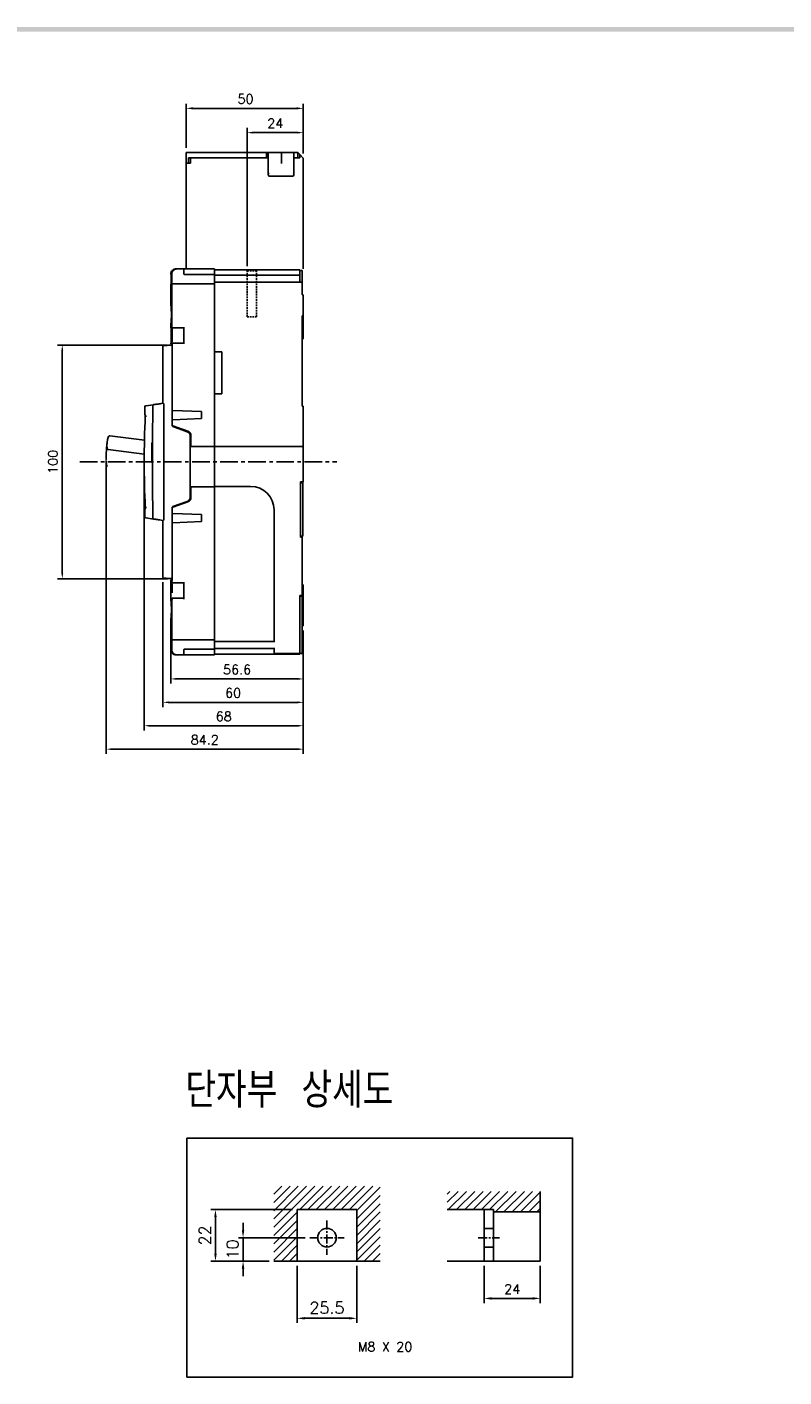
# Model space of a CAD drawing. Extents: x 875 to 2710, y -907 to 1657.
# Tile 15 of 16: x 1703 to 2026, y 1073 to 1650. Entities that reach past the tile are written whole.
import ezdxf

# ---------------------------------------------------------------- set-up
doc = ezdxf.new("R2010")
doc.units = 0
doc.header["$LTSCALE"] = 3
doc.header["$MEASUREMENT"] = 0
doc.linetypes.add('CENTER', pattern=[2, 1.25, -0.25, 0.25, -0.25])
doc.linetypes.add('HIDDEN', pattern=[0.375, 0.25, -0.125])
doc.layers.get('0').update_dxf_attribs({"linetype": 'CONTINUOUS'})
doc.layers.get('Defpoints').update_dxf_attribs({"linetype": 'CONTINUOUS'})
for name, color, linetype in [('AM_VIS', 7, 'CONTINUOUS'), ('cen', 1, 'CENTER'), ('di', 3, 'CONTINUOUS'), ('dwg', 7, 'CONTINUOUS'), ('hi', 5, 'HIDDEN')]:
    doc.layers.add(name, color=color, linetype=linetype)
doc.styles.add('KIM', font='ROMANS.shx', dxfattribs={"height": 5, "bigfont": 'GSG1.shx'})
doc.styles.get("Standard").update_dxf_attribs({"font": 'romans.shx', "height": 4, "bigfont": 'ghs.shx'})
doc.dimstyles.get("Standard").update_dxf_attribs({"dimtxt": 0.18, "dimasz": 0.18, "dimexe": 0.18, "dimexo": 0.0625, "dimgap": 0.09, "dimtad": 0, "dimtih": 1, "dimtoh": 1, "dimdec": 4, "dimzin": 0, "dimdsep": 46, "dimtxsty": 'Standard', "dimcen": 0.09, "dimadec": 0, "dimazin": 0, "dimtfac": 1, "dimtdec": 4, "dimtofl": 0, "dimtmove": 0, "dimatfit": 3, "dimfxl": 0, "dimtolj": 1, "dimtzin": 0, "dimarcsym": 0})
doc.dimstyles.new('STANDARD$0', dxfattribs={"dimtxt": 5, "dimasz": 5, "dimexe": 1, "dimexo": 2, "dimgap": 2, "dimtad": 1, "dimdec": 4, "dimzin": 12, "dimdsep": 46, "dimtxsty": 'KIM', "dimcen": -1, "dimdle": 0.1, "dimadec": 0, "dimazin": 0, "dimtfac": 1, "dimtdec": 4, "dimtmove": 0, "dimatfit": 3, "dimfxl": 0, "dimtolj": 1, "dimtzin": 0, "dimarcsym": 0})

# ---------------------------------------------------------------- blocks, each defined once
blk = doc.blocks.new('*D119')
at = {"layer": 'Defpoints', "color": 0}
for p in [(1752.62, 1464.06), (1820.62, 1394.06), (1820.62, 1351.33)]:
    blk.add_point(p, dxfattribs=at)
at = {"layer": 'di'}
for p, q in [((1752.62, 1462.06), (1752.62, 1349.33)), ((1820.62, 1392.06), (1820.62, 1349.33)), ((1755.02, 1351.33), (1818.22, 1351.33))]:
    blk.add_line(p, q, dxfattribs=at)
for points in [[(1755.02, 1351.73), (1755.02, 1350.93), (1752.62, 1351.33)], [(1818.22, 1351.73), (1818.22, 1350.93), (1820.62, 1351.33)]]:
    blk.add_solid(points, dxfattribs=at)
at = {"layer": 'di', "insert": (1786.62, 1355.33), "char_height": 4, "attachment_point": 5}
blk.add_mtext('\\A1;68', dxfattribs=at)
blk = doc.blocks.new('*D120')
at = {"layer": 'Defpoints', "color": 0}
for p in [(1820.62, 1604.71), (1820.62, 1593.86), (1796.62, 1545.66)]:
    blk.add_point(p, dxfattribs=at)
at = {"layer": 'di'}
for p, q in [((1796.62, 1547.66), (1796.62, 1606.71)), ((1799.02, 1604.71), (1818.22, 1604.71)), ((1820.62, 1595.86), (1820.62, 1606.71))]:
    blk.add_line(p, q, dxfattribs=at)
for points in [[(1799.02, 1605.11), (1799.02, 1604.31), (1796.62, 1604.71)], [(1818.22, 1605.11), (1818.22, 1604.31), (1820.62, 1604.71)]]:
    blk.add_solid(points, dxfattribs=at)
at = {"layer": 'di', "insert": (1808.62, 1608.71), "char_height": 4, "attachment_point": 5}
blk.add_mtext('\\A1;24', dxfattribs=at)
blk = doc.blocks.new('*D121')
at = {"layer": 'Defpoints', "color": 0}
for p in [(1736.41, 1466.68), (1820.62, 1394.06), (1820.62, 1341.33)]:
    blk.add_point(p, dxfattribs=at)
at = {"layer": 'di'}
for p, q in [((1736.41, 1464.68), (1736.41, 1339.33)), ((1820.62, 1392.06), (1820.62, 1339.33)), ((1738.81, 1341.33), (1818.22, 1341.33))]:
    blk.add_line(p, q, dxfattribs=at)
for points in [[(1738.81, 1341.73), (1738.81, 1340.93), (1736.41, 1341.33)], [(1818.22, 1341.73), (1818.22, 1340.93), (1820.62, 1341.33)]]:
    blk.add_solid(points, dxfattribs=at)
at = {"layer": 'di', "insert": (1778.51, 1345.33), "char_height": 4, "attachment_point": 5}
blk.add_mtext('\\A1;84.2', dxfattribs=at)
blk = doc.blocks.new('*D127')
at = {"layer": 'Defpoints', "color": 0}
for p in [(1764.02, 1391.57), (1820.62, 1394.06), (1820.62, 1371.33)]:
    blk.add_point(p, dxfattribs=at)
at = {"layer": 'di'}
for p, q in [((1820.62, 1392.06), (1820.62, 1369.33)), ((1764.02, 1389.57), (1764.02, 1369.33)), ((1766.42, 1371.33), (1818.22, 1371.33))]:
    blk.add_line(p, q, dxfattribs=at)
for points in [[(1766.42, 1371.73), (1766.42, 1370.93), (1764.02, 1371.33)], [(1818.22, 1371.73), (1818.22, 1370.93), (1820.62, 1371.33)]]:
    blk.add_solid(points, dxfattribs=at)
at = {"layer": 'di', "insert": (1792.32, 1375.33), "char_height": 4, "attachment_point": 5}
blk.add_mtext('\\A1;56.6', dxfattribs=at)
blk = doc.blocks.new('*D136')
at = {"layer": 'Defpoints', "color": 0}
for p in [(1818.03, 1122.62), (1843.43, 1122.62), (1843.43, 1098.19)]:
    blk.add_point(p, dxfattribs=at)
at = {"layer": 'di'}
for p, q in [((1818.03, 1120.62), (1818.03, 1096.19)), ((1843.43, 1120.62), (1843.43, 1096.19)), ((1821.23, 1098.19), (1840.23, 1098.19))]:
    blk.add_line(p, q, dxfattribs=at)
for points in [[(1821.23, 1098.72), (1821.23, 1097.65), (1818.03, 1098.19)], [(1840.23, 1098.72), (1840.23, 1097.65), (1843.43, 1098.19)]]:
    blk.add_solid(points, dxfattribs=at)
at = {"layer": 'di', "insert": (1830.73, 1102.69), "char_height": 5, "attachment_point": 5, "style": 'KIM'}
blk.add_mtext('\\A1;25.5', dxfattribs=at)
blk = doc.blocks.new('*D137')
at = {"layer": 'Defpoints', "color": 0}
for p in [(1794.88, 1132.62), (1823.44, 1132.62), (1808.03, 1122.62)]:
    blk.add_point(p, dxfattribs=at)
at = {"layer": 'di'}
for p, q in [((1794.88, 1135.82), (1794.88, 1139.02)), ((1821.44, 1132.62), (1792.88, 1132.62)), ((1794.88, 1122.62), (1794.88, 1132.62)), ((1806.03, 1122.62), (1792.88, 1122.62)), ((1794.88, 1119.42), (1794.88, 1116.22))]:
    blk.add_line(p, q, dxfattribs=at)
for points in [[(1794.34, 1135.82), (1795.41, 1135.82), (1794.88, 1132.62)], [(1794.34, 1119.42), (1795.41, 1119.42), (1794.88, 1122.62)]]:
    blk.add_solid(points, dxfattribs=at)
at = {"layer": 'di', "insert": (1790.38, 1127.62), "char_height": 5, "attachment_point": 5, "rotation": 90, "style": 'KIM'}
blk.add_mtext('\\A1;10', dxfattribs=at)
blk = doc.blocks.new('*D138')
at = {"layer": 'Defpoints', "color": 0}
for p in [(1783.08, 1144.62), (1818.03, 1144.62), (1808.03, 1122.62)]:
    blk.add_point(p, dxfattribs=at)
at = {"layer": 'di'}
for p, q in [((1816.03, 1144.62), (1781.08, 1144.62)), ((1783.08, 1125.82), (1783.08, 1141.42)), ((1806.03, 1122.62), (1781.08, 1122.62))]:
    blk.add_line(p, q, dxfattribs=at)
for points in [[(1782.55, 1141.42), (1783.61, 1141.42), (1783.08, 1144.62)], [(1782.55, 1125.82), (1783.61, 1125.82), (1783.08, 1122.62)]]:
    blk.add_solid(points, dxfattribs=at)
at = {"layer": 'di', "insert": (1778.58, 1133.62), "char_height": 5, "attachment_point": 5, "rotation": 90, "style": 'KIM'}
blk.add_mtext('\\A1;22', dxfattribs=at)
blk = doc.blocks.new('*D139')
at = {"layer": 'Defpoints', "color": 0}
for p in [(1897.89, 1122.62), (1921.89, 1122.62), (1921.89, 1106.69)]:
    blk.add_point(p, dxfattribs=at)
at = {"layer": 'di'}
for p, q in [((1897.89, 1120.62), (1897.89, 1104.69)), ((1921.89, 1120.62), (1921.89, 1104.69)), ((1901.09, 1106.69), (1918.69, 1106.69))]:
    blk.add_line(p, q, dxfattribs=at)
for points in [[(1901.09, 1107.22), (1901.09, 1106.15), (1897.89, 1106.69)], [(1918.69, 1107.22), (1918.69, 1106.15), (1921.89, 1106.69)]]:
    blk.add_solid(points, dxfattribs=at)
at = {"layer": 'di', "insert": (1909.89, 1110.69), "char_height": 4, "attachment_point": 5}
blk.add_mtext('\\A1;24', dxfattribs=at)
blk = doc.blocks.new('*D147')
at = {"layer": 'Defpoints', "color": 0}
for p in [(1764.62, 1513.96), (1717.61, 1414.16), (1764.62, 1414.16)]:
    blk.add_point(p, dxfattribs=at)
at = {"layer": 'di'}
for p, q in [((1762.62, 1513.96), (1715.61, 1513.96)), ((1717.61, 1511.56), (1717.61, 1416.56)), ((1762.62, 1414.16), (1715.61, 1414.16))]:
    blk.add_line(p, q, dxfattribs=at)
for points in [[(1717.21, 1511.56), (1718.01, 1511.56), (1717.61, 1513.96)], [(1717.21, 1416.56), (1718.01, 1416.56), (1717.61, 1414.16)]]:
    blk.add_solid(points, dxfattribs=at)
at = {"layer": 'di', "insert": (1713.61, 1464.06), "char_height": 4, "attachment_point": 5, "rotation": 90}
blk.add_mtext('\\A1;100', dxfattribs=at)
blk = doc.blocks.new('*D163')
at = {"layer": 'Defpoints', "color": 0}
for p in [(1820.62, 1615.08), (1770.62, 1596.16), (1820.62, 1593.86)]:
    blk.add_point(p, dxfattribs=at)
at = {"layer": 'di'}
for p, q in [((1770.62, 1598.16), (1770.62, 1617.08)), ((1773.42, 1615.08), (1817.82, 1615.08)), ((1820.62, 1595.86), (1820.62, 1617.08))]:
    blk.add_line(p, q, dxfattribs=at)
for points in [[(1773.42, 1615.55), (1773.42, 1614.62), (1770.62, 1615.08)], [(1817.82, 1615.55), (1817.82, 1614.62), (1820.62, 1615.08)]]:
    blk.add_solid(points, dxfattribs=at)
at = {"layer": 'di', "insert": (1795.94, 1619.08), "char_height": 4, "attachment_point": 5}
blk.add_mtext('\\A1;50', dxfattribs=at)
blk = doc.blocks.new('12441624')
for p, q in [((4614.81, 1472.93), (4580.61, 1472.93)), ((4580.61, 1468.43), (4580.61, 1472.93)), ((4583.8, 1470.73), (4581.61, 1470.73)), ((4581.61, 1468.43), (4581.61, 1470.73)), ((4582.41, 1470.73), (4582.41, 1468.43)), ((4614.81, 1470.73), (4583.81, 1470.73)), ((4614.81, 1472.93), (4615.61, 1472.93)), ((4614.81, 1470.73), (4614.81, 1472.93)), ((4615.61, 1470.73), (4614.81, 1470.73)), ((4615.61, 1472.93), (4615.61, 1470.73)), ((4615.61, 1472.93), (4621.05, 1472.93)), ((4615.61, 1470.73), (4615.61, 1463.99)), ((4621.05, 1472.93), (4621.31, 1472.93)), ((4621.31, 1472.93), (4621.31, 1468.26)), ((4621.31, 1472.93), (4621.61, 1472.93)), ((4621.61, 1472.93), (4622.06, 1472.93)), ((4622.06, 1472.93), (4622.15, 1472.93)), ((4622.15, 1472.93), (4626.61, 1472.93)), ((4628.31, 1472.93), (4626.61, 1472.93)), ((4626.61, 1470.73), (4626.61, 1472.93)), ((4626.61, 1463.99), (4626.61, 1470.73)), ((4628.31, 1470.73), (4626.61, 1470.73)), ((4628.31, 1470.73), (4628.31, 1472.93)), ((4629.11, 1472.13), (4628.31, 1472.93)), ((4629.11, 1470.73), (4628.31, 1470.73)), ((4630.61, 1470.63), (4629.11, 1472.13)), ((4629.11, 1470.73), (4629.11, 1472.13)), ((4580.61, 1423.23), (4580.61, 1468.43)), ((4582.41, 1468.43), (4580.61, 1468.43)), ((4630.61, 1423.23), (4630.61, 1470.63)), ((4626.31, 1462.93), (4615.91, 1462.93))]:
    blk.add_line(p, q)
for centre, major_axis, ratio, start_param, end_param in [((4615.91, 1464.82), (0.04, 1.08), 0.275973, 1.714068, 2.96902), ((4615.91, 1463.99), (0, 1.07), 0.28127, 1.570796, 3.141593), ((4615.91, 1463.78), (-0.298, 0.188), 0.20413, 1.38349, 1.699335), ((4626.31, 1463.99), (0, 1.07), 0.28127, 3.141593, 4.712389), ((4626.31, 1463.94), (-0.299, -0.113), 0.248409, 1.477387, 1.903974), ((4626.31, 1465.02), (-0.1, 1.12), 0.253358, 3.236483, 4.380694)]:
    blk.add_ellipse(centre, major_axis=major_axis, ratio=ratio, start_param=start_param, end_param=end_param)
blk = doc.blocks.new('*D164')
at = {"layer": 'Defpoints', "color": 0}
for p in [(1760.62, 1414.68), (1820.62, 1394.06), (1820.62, 1361.33)]:
    blk.add_point(p, dxfattribs=at)
at = {"layer": 'di'}
for p, q in [((1760.62, 1412.68), (1760.62, 1359.33)), ((1820.62, 1392.06), (1820.62, 1359.33)), ((1763.02, 1361.33), (1818.22, 1361.33))]:
    blk.add_line(p, q, dxfattribs=at)
for points in [[(1763.02, 1361.73), (1763.02, 1360.93), (1760.62, 1361.33)], [(1818.22, 1361.73), (1818.22, 1360.93), (1820.62, 1361.33)]]:
    blk.add_solid(points, dxfattribs=at)
at = {"layer": 'di', "insert": (1790.62, 1365.33), "char_height": 4, "attachment_point": 5}
blk.add_mtext('\\A1;60', dxfattribs=at)

msp = doc.modelspace()

# ---------------------------------------------------------------- hatches: boundary and pattern name
at = {"layer": 'di'}
h = msp.add_hatch(dxfattribs=at)
h.set_pattern_fill('ANSI31', color=256, scale=20, style=0)
h.set_pattern_definition([(45, (1395.2466, 685.4195), (-1.767767, 1.767767), [])])
h.paths.add_polyline_path([(1808.034, 1154.62), (1808.034, 1122.62), (1818.034, 1122.62), (1818.034, 1144.62), (1843.434, 1144.62), (1843.434, 1122.62), (1853.434, 1122.62), (1853.434, 1154.62)])
h = msp.add_hatch(dxfattribs=at)
h.set_pattern_fill('ANSI31', color=256, scale=20, style=0)
h.set_pattern_definition([(45, (-1028.8134, 729.3075), (-1.767767, 1.767767), [])])
h.paths.add_polyline_path([(1921.89, 1152.389), (1882.174, 1152.389), (1882.174, 1144.62), (1901.89, 1144.62), (1901.89, 1143.62), (1921.89, 1143.62)])

# ---------------------------------------------------------------- linework, layer by layer
for p, q in [((1766.055, 1546.463), (1766.418, 1546.463)), ((1766.418, 1546.463), (1769.418, 1546.463)), ((1766.418, 1546.463), (1766.418, 1546.463)), ((1769.595, 1546.463), (1782.618, 1546.463)), ((1769.618, 1544.463), (1769.618, 1546.219)), ((1782.618, 1546.463), (1782.618, 1545.418)), ((1782.618, 1546.163), (1819.118, 1546.163)), ((1819.118, 1546.163), (1819.118, 1544.163)), ((1819.118, 1545.863), (1820.118, 1545.863)), ((1820.118, 1545.863), (1820.118, 1544.863)), ((1764.022, 1539.863), (1764.022, 1536.551)), ((1764.054, 1544.463), (1764.054, 1544.363)), ((1764.054, 1544.463), (1764.054, 1544.463)), ((1764.054, 1544.363), (1764.054, 1544.363)), ((1764.109, 1543.763), (1764.109, 1540.463)), ((1764.11, 1543.763), (1764.109, 1543.763)), ((1764.11, 1540.463), (1764.109, 1540.463)), ((1764.418, 1544.463), (1764.418, 1521.663)), ((1764.728, 1540.163), (1764.887, 1540.163)), ((1764.887, 1540.163), (1782.618, 1540.163)), ((1769.618, 1544.363), (1769.618, 1544.463)), ((1782.618, 1544.063), (1769.918, 1544.063)), ((1782.618, 1544.163), (1782.618, 1545.418)), ((1782.618, 1543.863), (1782.618, 1544.163)), ((1819.118, 1543.863), (1782.618, 1543.863)), ((1782.618, 1543.563), (1782.618, 1543.863)), ((1782.618, 1543.563), (1782.618, 1541.063)), ((1782.618, 1540.763), (1782.618, 1541.063)), ((1782.618, 1540.463), (1782.618, 1540.763)), ((1782.618, 1540.763), (1820.118, 1540.763)), ((1782.618, 1540.146), (1782.618, 1540.463)), ((1782.618, 1540.146), (1782.618, 1539.863)), ((1782.618, 1539.863), (1782.618, 1470.663)), ((1819.118, 1544.163), (1819.118, 1543.863)), ((1819.118, 1543.863), (1819.118, 1543.563)), ((1819.118, 1543.563), (1819.118, 1541.063)), ((1819.118, 1541.063), (1819.118, 1540.763)), ((1820.118, 1544.863), (1820.118, 1540.763)), ((1820.118, 1540.763), (1820.118, 1540.463)), ((1820.118, 1540.463), (1820.118, 1535.463)), ((1820.618, 1535.463), (1820.118, 1535.463)), ((1820.618, 1526.463), (1820.618, 1535.463)), ((1764.022, 1533.175), (1764.022, 1531.463)), ((1764.022, 1522.69), (1764.022, 1521.663)), ((1764.023, 1522.693), (1764.023, 1522.692)), ((1820.618, 1526.463), (1820.118, 1526.463)), ((1820.118, 1526.463), (1820.118, 1487.863)), ((1820.618, 1526.463), (1820.618, 1516.563)), ((1764.618, 1517.093), (1764.618, 1519.034)), ((1764.718, 1521.363), (1764.661, 1521.363)), ((1764.887, 1521.363), (1764.718, 1521.363)), ((1769.618, 1521.363), (1764.887, 1521.363)), ((1769.618, 1521.663), (1769.618, 1514.463)), ((1760.618, 1489.063), (1760.618, 1513.449)), ((1764.418, 1514.463), (1764.022, 1514.463)), ((1764.023, 1514.487), (1764.023, 1514.487)), ((1764.1, 1513.933), (1764.618, 1513.963)), ((1764.589, 1514.463), (1764.418, 1514.463)), ((1764.887, 1514.463), (1764.589, 1514.463)), ((1764.618, 1513.887), (1764.618, 1514.463)), ((1764.618, 1513.887), (1764.618, 1513.663)), ((1764.618, 1513.663), (1764.618, 1479.473)), ((1764.718, 1514.763), (1764.887, 1514.763)), ((1764.887, 1514.763), (1769.618, 1514.763)), ((1764.918, 1514.463), (1764.887, 1514.463)), ((1785.818, 1511.063), (1782.618, 1511.063)), ((1785.818, 1493.063), (1785.818, 1511.063)), ((1820.618, 1516.563), (1820.118, 1516.563)), ((1756.546, 1488.491), (1753.267, 1488.03)), ((1759.829, 1488.952), (1760.83, 1489.093)), ((1760.955, 1488.808), (1760.955, 1439.319)), ((1785.818, 1493.063), (1782.618, 1493.063)), ((1752.837, 1487.03), (1752.837, 1487.535)), ((1752.837, 1485.413), (1752.837, 1487.03)), ((1777.118, 1485.563), (1764.918, 1486.051)), ((1764.918, 1482.075), (1777.118, 1482.563)), ((1777.118, 1482.563), (1777.118, 1485.563)), ((1820.618, 1487.863), (1820.118, 1487.863)), ((1820.618, 1487.863), (1820.618, 1470.563)), ((1771.002, 1476.94), (1764.815, 1479.191)), ((1764.918, 1479.454), (1771.302, 1477.13)), ((1737.942, 1475.209), (1752.724, 1473.303)), ((1756.146, 1472.363), (1756.145, 1472.363)), ((1772.318, 1449.066), (1772.318, 1475.06)), ((1772.618, 1472.163), (1772.318, 1472.163)), ((1772.618, 1475.251), (1772.618, 1470.663)), ((1772.618, 1470.663), (1782.618, 1470.663)), ((1782.618, 1470.563), (1782.618, 1470.663)), ((1752.631, 1467.366), (1737.161, 1469.361)), ((1820.618, 1470.563), (1782.618, 1470.563)), ((1782.618, 1470.563), (1782.618, 1453.563)), ((1820.618, 1455.463), (1820.618, 1470.563)), ((1756.118, 1463.663), (1756.118, 1463.663)), ((1772.618, 1453.463), (1772.618, 1448.875)), ((1782.618, 1453.463), (1772.618, 1453.463)), ((1782.618, 1453.563), (1798.118, 1453.563)), ((1782.618, 1453.463), (1782.618, 1453.563)), ((1782.618, 1453.463), (1782.618, 1388.263)), ((1819.418, 1455.463), (1820.618, 1455.463)), ((1819.418, 1455.463), (1819.418, 1431.963)), ((1819.418, 1455.163), (1820.418, 1455.163)), ((1820.418, 1455.463), (1820.418, 1455.163)), ((1820.418, 1455.163), (1820.418, 1454.163)), ((1820.418, 1433.263), (1820.418, 1454.163)), ((1772.318, 1451.963), (1772.618, 1451.963)), ((1752.837, 1441.096), (1752.837, 1442.714)), ((1764.618, 1444.653), (1764.618, 1414.464)), ((1764.815, 1444.935), (1771.002, 1447.187)), ((1771.302, 1446.996), (1764.918, 1444.672)), ((1777.118, 1441.563), (1764.918, 1442.051)), ((1808.118, 1443.563), (1808.118, 1387.663)), ((1752.837, 1440.591), (1752.837, 1441.096)), ((1753.267, 1440.096), (1756.546, 1439.635)), ((1760.83, 1439.033), (1759.829, 1439.174)), ((1760.618, 1414.677), (1760.618, 1439.063)), ((1764.918, 1438.075), (1777.118, 1438.563)), ((1777.118, 1438.563), (1777.118, 1441.563)), ((1820.418, 1432.263), (1819.418, 1432.263)), ((1820.118, 1431.963), (1819.418, 1431.963)), ((1820.118, 1406.963), (1820.118, 1431.963)), ((1820.418, 1433.263), (1820.418, 1432.263)), ((1764.022, 1413.663), (1764.022, 1405.463)), ((1764.022, 1413.663), (1764.418, 1413.663)), ((1764.618, 1414.163), (1764.1, 1414.193)), ((1764.418, 1413.663), (1764.418, 1412.663)), ((1764.418, 1413.663), (1764.589, 1413.663)), ((1764.589, 1413.663), (1764.887, 1413.663)), ((1764.618, 1414.464), (1764.618, 1414.24)), ((1764.618, 1413.663), (1764.618, 1414.24)), ((1764.887, 1413.663), (1764.918, 1413.663)), ((1764.618, 1410.034), (1764.618, 1408.093)), ((1764.887, 1412.363), (1764.718, 1412.363)), ((1769.618, 1412.363), (1764.887, 1412.363)), ((1769.618, 1412.663), (1769.618, 1405.463)), ((1820.618, 1411.563), (1820.118, 1411.563)), ((1820.618, 1411.563), (1820.618, 1394.063)), ((1764.418, 1405.463), (1764.418, 1383.663)), ((1764.718, 1405.763), (1764.887, 1405.763)), ((1764.887, 1405.763), (1769.618, 1405.763)), ((1819.118, 1406.963), (1820.118, 1406.963)), ((1819.118, 1406.963), (1819.118, 1382.177)), ((1819.118, 1406.663), (1820.118, 1406.663)), ((1820.118, 1406.663), (1820.118, 1405.663)), ((1820.118, 1405.663), (1820.118, 1383.263)), ((1764.022, 1396.69), (1764.022, 1394.951)), ((1764.023, 1396.693), (1764.023, 1396.692)), ((1764.022, 1391.575), (1764.022, 1388.263)), ((1820.618, 1394.063), (1820.118, 1394.063)), ((1764.109, 1387.663), (1764.109, 1384.363)), ((1764.109, 1387.663), (1764.11, 1387.663)), ((1764.109, 1384.363), (1764.11, 1384.363)), ((1764.887, 1387.963), (1764.728, 1387.963)), ((1782.618, 1387.963), (1764.887, 1387.963)), ((1782.618, 1388.263), (1782.618, 1387.98)), ((1782.618, 1387.663), (1782.618, 1387.98)), ((1782.618, 1387.363), (1782.618, 1387.663)), ((1808.118, 1387.363), (1782.618, 1387.363)), ((1782.618, 1387.063), (1782.618, 1387.363)), ((1782.618, 1387.063), (1782.618, 1384.563)), ((1782.618, 1384.263), (1782.618, 1384.563)), ((1782.618, 1384.263), (1808.118, 1384.263)), ((1782.618, 1383.963), (1782.618, 1384.263)), ((1808.118, 1387.663), (1808.118, 1387.363)), ((1808.118, 1387.363), (1808.118, 1387.063)), ((1808.118, 1384.563), (1808.118, 1384.263)), ((1808.118, 1384.263), (1808.118, 1383.963)), ((1764.06, 1383.821), (1764.054, 1383.763)), ((1764.054, 1383.763), (1764.054, 1383.663)), ((1764.054, 1383.663), (1764.054, 1383.663)), ((1766.418, 1381.663), (1766.055, 1381.663)), ((1769.418, 1381.663), (1766.418, 1381.663)), ((1766.418, 1381.663), (1766.418, 1381.663)), ((1782.618, 1381.663), (1769.595, 1381.663)), ((1769.618, 1383.663), (1769.618, 1383.763)), ((1769.618, 1381.907), (1769.618, 1383.663)), ((1769.918, 1384.063), (1782.618, 1384.063)), ((1782.618, 1382.708), (1782.618, 1383.963)), ((1782.618, 1382.708), (1782.618, 1381.663)), ((1819.118, 1381.963), (1782.618, 1381.963)), ((1808.118, 1383.963), (1808.118, 1382.177)), ((1808.118, 1382.177), (1819.118, 1382.177)), ((1820.118, 1382.263), (1819.118, 1382.263)), ((1819.118, 1382.177), (1819.118, 1381.963)), ((1820.118, 1383.263), (1820.118, 1382.263)), ((1818.034, 1144.62), (1843.434, 1144.62)), ((1818.034, 1122.62), (1818.034, 1144.62)), ((1843.434, 1122.62), (1843.434, 1144.62)), ((1808.034, 1122.62), (1853.434, 1122.62))]:
    msp.add_line(p, q)
at = {"flags": 128}
for points in [[(1764.054, 1544.363), (1764.06, 1544.305), (1764.061, 1544.3)], [(1764.026, 1536.428), (1764.022, 1536.551), (1764.026, 1536.428), (1764.038, 1536.056), (1764.049, 1535.511), (1764.054, 1534.862), (1764.049, 1534.215), (1764.038, 1533.67), (1764.026, 1533.298), (1764.022, 1533.175), (1764.022, 1533.175)], [(1760.9, 1513.749), (1760.949, 1513.752), (1761.093, 1513.76), (1761.329, 1513.774), (1761.649, 1513.792), (1762.043, 1513.815), (1762.5, 1513.841), (1763.006, 1513.87), (1763.545, 1513.901), (1764.1, 1513.933)], [(1764.918, 1486.051), (1764.859, 1486.054), (1764.803, 1486.056), (1764.751, 1486.058), (1764.705, 1486.06), (1764.668, 1486.061), (1764.64, 1486.062), (1764.623, 1486.063), (1764.618, 1486.063)], [(1764.618, 1482.063), (1764.622, 1482.063), (1764.636, 1482.064), (1764.658, 1482.065), (1764.688, 1482.066), (1764.725, 1482.067), (1764.768, 1482.069), (1764.815, 1482.071), (1764.866, 1482.073), (1764.918, 1482.075)], [(1764.918, 1479.454), (1764.866, 1479.473), (1764.815, 1479.491), (1764.768, 1479.509), (1764.725, 1479.524), (1764.688, 1479.538), (1764.658, 1479.549), (1764.636, 1479.557), (1764.622, 1479.562), (1764.618, 1479.563)], [(1764.618, 1444.563), (1764.622, 1444.565), (1764.636, 1444.57), (1764.658, 1444.578), (1764.688, 1444.589), (1764.725, 1444.602), (1764.768, 1444.618), (1764.815, 1444.635), (1764.866, 1444.653), (1764.918, 1444.672)], [(1764.918, 1442.051), (1764.859, 1442.054), (1764.803, 1442.056), (1764.751, 1442.058), (1764.705, 1442.06), (1764.668, 1442.061), (1764.64, 1442.062), (1764.623, 1442.063), (1764.618, 1442.063)], [(1764.618, 1438.063), (1764.622, 1438.063), (1764.636, 1438.064), (1764.658, 1438.065), (1764.688, 1438.066), (1764.725, 1438.067), (1764.768, 1438.069), (1764.815, 1438.071), (1764.866, 1438.073), (1764.918, 1438.075)], [(1764.1, 1414.193), (1763.476, 1414.229), (1762.876, 1414.264), (1762.323, 1414.296), (1761.838, 1414.323), (1761.44, 1414.346), (1761.144, 1414.363), (1760.962, 1414.374), (1760.9, 1414.378)], [(1764.038, 1394.456), (1764.026, 1394.828), (1764.022, 1394.951), (1764.026, 1394.828), (1764.038, 1394.456), (1764.049, 1393.911), (1764.054, 1393.262), (1764.049, 1392.615), (1764.038, 1392.07), (1764.026, 1391.698), (1764.022, 1391.575), (1764.022, 1391.575)]]:
    msp.add_lwpolyline(points, dxfattribs=at)
msp.add_circle((1830.734, 1132.62), 4)
for centre, radius, start, end in [((1766.418, 1544.463), 2, 90, 180), ((1764.322, 1539.863), 0.3, 138.036978, 180), ((1764.728, 1539.863), 0.3, 90.002154, 134.781901), ((1764.888, 1539.864), 0.299, 90.150779, 180.151329), ((1769.918, 1544.363), 0.3, 180, 270), ((1719.698, 1518.063), 44.469, 355.356525, 4.643475), ((1764.718, 1521.663), 0.3, 180, 270), ((1764.888, 1521.662), 0.299, 179.849374, 269.848519), ((1760.918, 1513.449), 0.3, 93.3, 180), ((1764.718, 1514.463), 0.3, 90, 180), ((1764.888, 1514.464), 0.299, 90.151482, 180.151337), ((1753.337, 1487.535), 0.5, 98, 180), ((2956.118, 1464.063), 1200, 178.84699, 181.15301), ((1756.661, 1488.204), 0.3, 98, 178.84699), ((2152.618, 1464.063), 400, 177.209056, 182.790944), ((1759.837, 1485.413), 7, 180, 195.519036), ((1764.918, 1479.473), 0.3, 180, 250), ((1770.318, 1475.06), 2, 0, 70), ((1770.618, 1475.251), 2, 0, 70), ((1746.649, 1471.061), 10, 157.395891, 187.286705), ((1737.878, 1474.713), 0.5, 82.653414, 157.395891), ((2956.118, 1464.063), 1200.2, 179.613251, 180.009549), ((1737.225, 1469.856), 0.5, 187.286705, 262.653414), ((1798.118, 1443.563), 10, 0, 90), ((1770.318, 1449.066), 2, 290, 0), ((1770.618, 1448.875), 2, 290, 0), ((1759.837, 1442.714), 7, 164.480964, 180), ((1764.918, 1444.653), 0.3, 110, 180), ((1753.337, 1440.591), 0.5, 180, 262), ((1756.661, 1439.922), 0.3, 181.15301, 262), ((1760.918, 1414.677), 0.3, 180, 266.7), ((1764.718, 1412.663), 0.3, 180, 270), ((1764.888, 1412.662), 0.299, 179.848663, 269.848518), ((1764.718, 1405.463), 0.3, 90, 180), ((1764.888, 1405.464), 0.299, 90.151482, 180.151337), ((1764.322, 1388.263), 0.3, 180, 221.176676), ((1764.888, 1388.262), 0.299, 179.848671, 269.849221), ((1766.418, 1383.663), 2, 180, 270), ((1769.918, 1383.763), 0.3, 90, 180)]:
    msp.add_arc(centre, radius, start, end)
for points, knots in [([(1766.055, 1546.463), (1765.83, 1546.441), (1765.38, 1546.397), (1764.78, 1546.052), (1764.327, 1545.544), (1764.088, 1544.981), (1764.064, 1544.61), (1764.054, 1544.463)], [0, 0, 0, 0, 0.214876, 0.4297653, 0.6445883, 0.8592699, 1, 1, 1, 1]), ([(1764.418, 1544.463), (1764.44, 1544.688), (1764.485, 1545.138), (1764.829, 1545.737), (1765.337, 1546.189), (1765.899, 1546.429), (1766.271, 1546.453), (1766.418, 1546.463)], [0, 0, 0, 0, 0.2146904, 0.4293793, 0.6440688, 0.8587623, 1, 1, 1, 1]), ([(1769.418, 1546.463), (1769.419, 1546.463), (1769.45, 1546.463), (1769.511, 1546.463), (1769.567, 1546.463), (1769.595, 1546.463)], [0, 0, 0, 0, 0.0196405, 0.5115603, 1, 1, 1, 1]), ([(1764.089, 1544.284), (1764.089, 1544.284), (1764.089, 1544.285), (1764.092, 1544.265), (1764.097, 1544.211), (1764.103, 1544.098), (1764.109, 1543.939), (1764.109, 1543.818), (1764.109, 1543.763)], [0, 0, 0, 0, 0.0317862, 0.1312475, 0.2845677, 0.5120535, 0.7786903, 1, 1, 1, 1]), ([(1764.109, 1540.463), (1764.109, 1540.449), (1764.11, 1540.366), (1764.107, 1540.215), (1764.1, 1540.054), (1764.093, 1539.972), (1764.089, 1539.94), (1764.089, 1539.943), (1764.09, 1539.943)], [0, 0, 0, 0, 0.05610207, 0.33876198, 0.62417381, 0.84401306, 0.96315308, 1, 1, 1, 1]), ([(1764.022, 1531.463), (1764.026, 1531.415), (1764.036, 1531.319), (1764.105, 1530.568), (1764.181, 1529.457), (1764.237, 1528.064), (1764.246, 1526.561), (1764.204, 1525.119), (1764.13, 1523.89), (1764.058, 1523.035), (1764.022, 1522.667), (1764.024, 1522.685), (1764.024, 1522.69)], [0, 0, 0, 0, 0.1070934, 0.2141745, 0.3214697, 0.428768, 0.5356114, 0.6421351, 0.7490303, 0.8566181, 0.9644064, 1, 1, 1, 1]), ([(1764.423, 1521.607), (1764.423, 1521.607), (1764.423, 1521.609), (1764.427, 1521.584), (1764.433, 1521.533), (1764.435, 1521.512)], [0, 0, 0, 0, 0.0976526, 0.6308688, 1, 1, 1, 1]), ([(1764.618, 1519.034), (1764.61, 1519.233), (1764.588, 1519.816), (1764.528, 1520.645), (1764.462, 1521.31), (1764.444, 1521.456), (1764.437, 1521.512)], [0, 0, 0, 0, 0.1658381, 0.4828584, 0.8026988, 1, 1, 1, 1]), ([(1764.437, 1514.61), (1764.439, 1514.625), (1764.448, 1514.694), (1764.503, 1515.212), (1764.574, 1516.056), (1764.604, 1516.766), (1764.618, 1517.093)], [0, 0, 0, 0, 0.087359, 0.4067663, 0.7265033, 1, 1, 1, 1]), ([(1764.435, 1514.61), (1764.434, 1514.606), (1764.428, 1514.552), (1764.426, 1514.538), (1764.424, 1514.525)], [0, 0, 0, 0, 0.0670254, 1, 1, 1, 1]), ([(1756.619, 1488.501), (1756.654, 1488.506), (1756.723, 1488.516), (1757.266, 1488.592), (1758.066, 1488.705), (1758.971, 1488.832), (1759.579, 1488.917), (1759.829, 1488.952)], [0, 0, 0, 0, 0.2112811, 0.4225203, 0.6349586, 0.8499709, 1, 1, 1, 1]), ([(1760.83, 1489.093), (1760.843, 1489.091), (1760.869, 1489.088), (1760.909, 1489.036), (1760.939, 1488.959), (1760.954, 1488.877), (1760.955, 1488.826), (1760.955, 1488.808)], [0, 0, 0, 0, 0.231698, 0.4637733, 0.6845936, 0.8861885, 1, 1, 1, 1]), ([(1753.595, 1483.598), (1753.593, 1483.597), (1753.554, 1483.593), (1753.458, 1483.582), (1753.319, 1483.566), (1753.194, 1483.551), (1753.108, 1483.542), (1753.098, 1483.541), (1753.092, 1483.54)], [0, 0, 0, 0, 0.0099523, 0.1504268, 0.3653364, 0.57766, 0.7888095, 1, 1, 1, 1]), ([(1756.145, 1472.363), (1756.127, 1472.362), (1756.091, 1472.359), (1756.039, 1472.336), (1755.987, 1472.293), (1755.953, 1472.233), (1755.945, 1472.187), (1755.945, 1472.165), (1755.945, 1472.165)], [0, 0, 0, 0, 0.1410099, 0.2813474, 0.4802771, 0.756364, 0.9925418, 1, 1, 1, 1]), ([(1756.118, 1463.663), (1756.1, 1463.665), (1756.064, 1463.667), (1756.012, 1463.691), (1755.96, 1463.732), (1755.926, 1463.793), (1755.918, 1463.84), (1755.918, 1463.862), (1755.918, 1463.863)], [0, 0, 0, 0, 0.13999299, 0.27933428, 0.47589956, 0.74875359, 0.99256793, 1, 1, 1, 1]), ([(1753.092, 1444.586), (1753.098, 1444.586), (1753.108, 1444.585), (1753.194, 1444.575), (1753.319, 1444.561), (1753.458, 1444.545), (1753.554, 1444.534), (1753.593, 1444.529), (1753.595, 1444.529)], [0, 0, 0, 0, 0.2111905, 0.42234, 0.6346636, 0.8495732, 0.9900477, 1, 1, 1, 1]), ([(1759.829, 1439.174), (1759.464, 1439.225), (1758.735, 1439.328), (1757.765, 1439.464), (1757.04, 1439.566), (1756.669, 1439.618), (1756.633, 1439.623), (1756.619, 1439.625)], [0, 0, 0, 0, 0.21818939, 0.43642269, 0.65333714, 0.86758504, 1, 1, 1, 1]), ([(1760.955, 1439.319), (1760.954, 1439.288), (1760.951, 1439.227), (1760.931, 1439.145), (1760.903, 1439.081), (1760.867, 1439.038), (1760.843, 1439.035), (1760.83, 1439.033)], [0, 0, 0, 0, 0.1895643, 0.3791198, 0.5704772, 0.7750982, 1, 1, 1, 1]), ([(1764.423, 1412.607), (1764.423, 1412.607), (1764.423, 1412.609), (1764.427, 1412.584), (1764.433, 1412.533), (1764.435, 1412.512)], [0, 0, 0, 0, 0.0976525, 0.6308679, 1, 1, 1, 1]), ([(1764.618, 1410.034), (1764.61, 1410.233), (1764.588, 1410.816), (1764.528, 1411.645), (1764.462, 1412.31), (1764.444, 1412.456), (1764.437, 1412.512)], [0, 0, 0, 0, 0.165838, 0.4828583, 0.8026991, 1, 1, 1, 1]), ([(1764.022, 1405.463), (1764.026, 1405.415), (1764.036, 1405.319), (1764.105, 1404.568), (1764.181, 1403.457), (1764.237, 1402.064), (1764.246, 1400.561), (1764.204, 1399.119), (1764.13, 1397.89), (1764.058, 1397.035), (1764.022, 1396.667), (1764.024, 1396.685), (1764.024, 1396.69)], [0, 0, 0, 0, 0.1070934, 0.2141745, 0.3214693, 0.4287681, 0.5356115, 0.6421353, 0.7490302, 0.856618, 0.9644064, 1, 1, 1, 1]), ([(1764.435, 1405.61), (1764.434, 1405.606), (1764.428, 1405.552), (1764.426, 1405.538), (1764.424, 1405.525)], [0, 0, 0, 0, 0.0670277, 1, 1, 1, 1]), ([(1764.089, 1388.184), (1764.089, 1388.184), (1764.089, 1388.185), (1764.092, 1388.165), (1764.097, 1388.111), (1764.103, 1387.998), (1764.109, 1387.839), (1764.109, 1387.718), (1764.109, 1387.663)], [0, 0, 0, 0, 0.0317869, 0.1312502, 0.2845735, 0.512064, 0.7787062, 1, 1, 1, 1]), ([(1764.109, 1384.363), (1764.109, 1384.349), (1764.11, 1384.266), (1764.107, 1384.115), (1764.1, 1383.954), (1764.093, 1383.872), (1764.089, 1383.84), (1764.089, 1383.843), (1764.09, 1383.843)], [0, 0, 0, 0, 0.0561215, 0.3387679, 0.6241759, 0.8440122, 0.9631532, 1, 1, 1, 1]), ([(1764.054, 1383.663), (1764.076, 1383.438), (1764.12, 1382.989), (1764.465, 1382.39), (1764.972, 1381.938), (1765.535, 1381.698), (1765.907, 1381.673), (1766.055, 1381.663)], [0, 0, 0, 0, 0.21451622, 0.42902198, 0.64358105, 0.85827461, 1, 1, 1, 1]), ([(1766.418, 1381.663), (1766.271, 1381.673), (1765.899, 1381.697), (1765.337, 1381.937), (1764.829, 1382.389), (1764.485, 1382.989), (1764.44, 1383.438), (1764.418, 1383.663)], [0, 0, 0, 0, 0.1412377, 0.3559312, 0.5706207, 0.7853096, 1, 1, 1, 1]), ([(1769.595, 1381.663), (1769.567, 1381.663), (1769.511, 1381.663), (1769.45, 1381.663), (1769.419, 1381.663), (1769.418, 1381.663)], [0, 0, 0, 0, 0.4884397, 0.9803595, 1, 1, 1, 1])]:
    msp.add_open_spline(points, degree=3, knots=knots)
at = {"layer": 'AM_VIS'}
for p, q in [((1921.89, 1152.389), (1921.89, 1122.62)), ((1901.89, 1144.62), (1882.174, 1144.62)), ((1897.89, 1144.62), (1897.89, 1122.62)), ((1901.89, 1144.62), (1901.89, 1122.62)), ((1901.89, 1143.62), (1921.89, 1143.62)), ((1897.89, 1136.62), (1901.89, 1136.62)), ((1897.89, 1128.62), (1901.89, 1128.62)), ((1882.174, 1122.62), (1921.89, 1122.62))]:
    msp.add_line(p, q, dxfattribs=at)
at = {"layer": 'cen', "ltscale": 2}
msp.add_line((1725.113, 1464.063), (1834.891, 1464.063), dxfattribs=at)
at = {"layer": 'cen'}
for p, q in [((1830.734, 1139.918), (1830.734, 1125.322)), ((1823.436, 1132.62), (1838.033, 1132.62)), ((1895.377, 1132.62), (1904.402, 1132.62))]:
    msp.add_line(p, q, dxfattribs=at)
at = {"layer": 'cen', "ltscale": 2}
msp.add_arc((1787.018, 1466.663), 50.605, 173.497535, 186.465041, dxfattribs=at)
at = {"layer": 'di'}
msp.add_lwpolyline([(1770.913, 1175.18), (1935.679, 1175.18), (1935.679, 1073.112), (1770.913, 1073.112)], close=True, dxfattribs=at)
at = {"layer": 'dwg'}
msp.add_trace([(892.361, 1649.839), (894.361, 1647.839), (2524.361, 1649.839), (2522.361, 1647.839)], dxfattribs=at)
at = {"layer": 'hi'}
for p, q in [((1796.618, 1526.063), (1796.618, 1545.663)), ((1796.618, 1545.663), (1800.618, 1545.663)), ((1800.618, 1526.063), (1800.618, 1545.663)), ((1796.618, 1526.063), (1800.618, 1526.063))]:
    msp.add_line(p, q, dxfattribs=at)

# ---------------------------------------------------------------- block references
at = {"layer": 'di'}
msp.add_blockref('12441624', (-2809.989, 123.237), dxfattribs=at)

# ---------------------------------------------------------------- texts
at = {"layer": 'di', "attachment_point": 1}
for s, insert, char_height, width in [('{\\Fromans,hgs|c129;단자부 상세도}', (1770.219, 1203.141), 15, 135.45529), ('M8 X 20', (1843.882, 1088.037), 4, 31.83291)]:
    msp.add_mtext(s, dxfattribs=dict(at, insert=insert, char_height=char_height, width=width))

# ---------------------------------------------------------------- dimensions: what is measured, and where the dimension line sits
at = {"layer": 'di'}
for base, p1, p2, dimstyle, override, picture, middle in [((1820.618, 1615.082), (1770.618, 1596.163), (1820.618, 1593.863), 'STANDARD$0', {"dimtxt": 3, "dimasz": 2.8, "dimexe": 2, "dimdec": 2, "dimzin": 8, "dimtxsty": 'Standard', "dimcen": 0, "dimclrd": 256, "dimclre": 256, "dimclrt": 256, "dimadec": 2, "dimazin": 2, "dimtfac": 0.6, "dimtdec": 2, "dimtzin": 8, "dimlwd": 65535, "dimlwe": 65535, "dimarcsym": 1}, '*D163', (1795.941, 1615.082)), ((1820.618, 1604.709), (1796.618, 1545.663), (1820.618, 1593.863), 'STANDARD$0', {"dimtxt": 4, "dimasz": 2.4, "dimexe": 2, "dimdec": 2, "dimzin": 8, "dimtxsty": 'Standard', "dimcen": 0, "dimdle": 0, "dimclrd": 256, "dimclre": 256, "dimclrt": 256, "dimadec": 2, "dimazin": 2, "dimtfac": 0.6, "dimtdec": 2, "dimtzin": 8, "dimlwd": 65535, "dimlwe": 65535}, '*D120', (1808.618, 1604.709)), ((1820.618, 1351.332), (1752.618, 1464.063), (1820.618, 1394.063), 'STANDARD$0', {"dimtxt": 4, "dimasz": 2.4, "dimexe": 2, "dimdec": 2, "dimzin": 8, "dimtxsty": 'Standard', "dimcen": 0, "dimdle": 0, "dimclrd": 256, "dimclre": 256, "dimclrt": 256, "dimadec": 2, "dimazin": 2, "dimtfac": 0.6, "dimtdec": 2, "dimtmove": 0, "dimtzin": 8, "dimlwd": 65535, "dimlwe": 65535}, '*D119', (1786.618, 1351.332)), ((1820.618, 1361.332), (1760.618, 1414.677), (1820.618, 1394.063), 'STANDARD$0', {"dimtxt": 4, "dimasz": 2.4, "dimexe": 2, "dimdec": 2, "dimzin": 8, "dimtxsty": 'Standard', "dimcen": 0, "dimdle": 0, "dimclrd": 256, "dimclre": 256, "dimclrt": 256, "dimadec": 2, "dimazin": 2, "dimtfac": 0.6, "dimtdec": 2, "dimtmove": 0, "dimtzin": 8, "dimlwd": 65535, "dimlwe": 65535}, '*D164', (1790.618, 1361.332)), ((1820.618, 1371.332), (1764.022, 1391.575), (1820.618, 1394.063), 'Standard', {"dimtxt": 4, "dimasz": 2.4, "dimexe": 2, "dimexo": 2, "dimgap": 2, "dimtad": 1, "dimtih": 0, "dimtoh": 0, "dimdec": 2, "dimzin": 8, "dimcen": 0, "dimclrd": 256, "dimclre": 256, "dimclrt": 256, "dimadec": 2, "dimazin": 2, "dimtfac": 0.6, "dimtdec": 2, "dimtofl": 1, "dimtmove": 0, "dimtzin": 8, "dimlwd": 65535, "dimlwe": 65535}, '*D127', (1792.32, 1371.332))]:
    dim = msp.add_linear_dim(base=base, p1=p1, p2=p2, dimstyle=dimstyle, override=override, dxfattribs=at)
    dim.commit()
    dim.dimension.update_dxf_attribs({"geometry": picture, "text_midpoint": middle, "dimtype": 160})
dim = msp.add_linear_dim(base=(1717.61, 1414.163), p1=(1764.618, 1513.963), p2=(1764.618, 1414.163), angle=90, text='100', dimstyle='STANDARD$0', override={"dimtxt": 4, "dimasz": 2.4, "dimexe": 2, "dimdec": 2, "dimzin": 8, "dimtxsty": 'Standard', "dimcen": 0, "dimdle": 0, "dimclrd": 256, "dimclre": 256, "dimclrt": 256, "dimadec": 2, "dimazin": 2, "dimtfac": 0.6, "dimtdec": 2, "dimtzin": 8, "dimlwd": 65535, "dimlwe": 65535}, dxfattribs=at)
dim.commit()
dim.dimension.update_dxf_attribs({"geometry": '*D147', "text_midpoint": (1713.61, 1464.063)})
dim = msp.add_linear_dim(base=(1820.618, 1341.332), p1=(1736.412, 1466.68), p2=(1820.618, 1394.063), text='84.2', dimstyle='STANDARD$0', override={"dimtxt": 4, "dimasz": 2.4, "dimexe": 2, "dimdec": 2, "dimzin": 8, "dimtxsty": 'Standard', "dimcen": 0, "dimdle": 0, "dimclrd": 256, "dimclre": 256, "dimclrt": 256, "dimadec": 2, "dimazin": 2, "dimtfac": 0.6, "dimtdec": 2, "dimtmove": 0, "dimtzin": 8, "dimlwd": 65535, "dimlwe": 65535}, dxfattribs=at)
dim.commit()
dim.dimension.update_dxf_attribs({"geometry": '*D121', "text_midpoint": (1778.515, 1341.332), "dimtype": 160})
for base, p2, picture, middle in [((1783.079, 1144.62), (1818.034, 1144.62), '*D138', (1783.079, 1133.62)), ((1794.876, 1132.62), (1823.436, 1132.62), '*D137', (1794.876, 1127.62))]:
    dim = msp.add_linear_dim(base=base, p1=(1808.034, 1122.62), p2=p2, angle=90, dimstyle='STANDARD$0', override={"dimtxt": 4, "dimasz": 3.2, "dimexe": 2, "dimdec": 2, "dimzin": 8, "dimcen": 0, "dimclrd": 256, "dimclre": 256, "dimclrt": 256, "dimadec": 2, "dimazin": 2, "dimtfac": 0.6, "dimtdec": 2, "dimtzin": 8, "dimlwd": 65535, "dimlwe": 65535, "dimarcsym": 1}, dxfattribs=at)
    dim.commit()
    dim.dimension.update_dxf_attribs({"geometry": picture, "text_midpoint": middle, "dimtype": 160})
dim = msp.add_linear_dim(base=(1843.434, 1098.186), p1=(1818.034, 1122.62), p2=(1843.434, 1122.62), text='25.5', dimstyle='STANDARD$0', override={"dimtxt": 4, "dimasz": 3.2, "dimexe": 2, "dimdec": 2, "dimzin": 8, "dimcen": 0, "dimclrd": 256, "dimclre": 256, "dimclrt": 256, "dimadec": 2, "dimazin": 2, "dimtfac": 0.6, "dimtdec": 2, "dimtzin": 8, "dimlwd": 65535, "dimlwe": 65535, "dimarcsym": 1}, dxfattribs=at)
dim.commit()
dim.dimension.update_dxf_attribs({"geometry": '*D136', "text_midpoint": (1830.734, 1102.686)})
dim = msp.add_linear_dim(base=(1921.89, 1106.685), p1=(1897.89, 1122.62), p2=(1921.89, 1122.62), dimstyle='Standard', override={"dimtxt": 4, "dimasz": 3.2, "dimexe": 2, "dimexo": 2, "dimgap": 2, "dimtad": 1, "dimtih": 0, "dimtoh": 0, "dimdec": 2, "dimzin": 8, "dimcen": 0, "dimclrd": 256, "dimclre": 256, "dimclrt": 256, "dimadec": 2, "dimazin": 2, "dimtfac": 0.6, "dimtdec": 2, "dimtofl": 1, "dimtzin": 8, "dimlwd": 65535, "dimlwe": 65535, "dimarcsym": 1}, dxfattribs=at)
dim.commit()
dim.dimension.update_dxf_attribs({"geometry": '*D139', "text_midpoint": (1909.89, 1110.685)})

doc.saveas('drawing.dxf')
